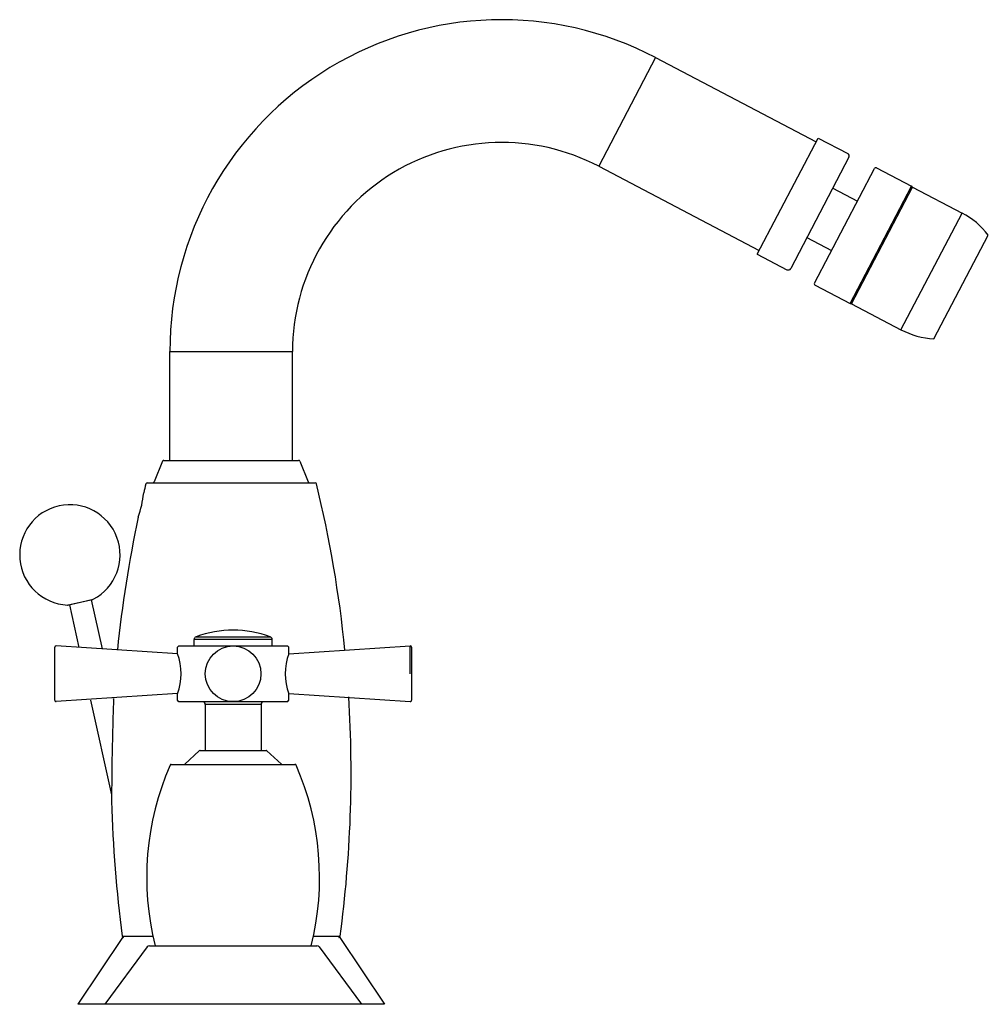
# Model space of a CAD drawing. Header units: millimetres. Extents: x -0.04 to 0.134, y 0 to 0.176.
import ezdxf

# ---------------------------------------------------------------- set-up
doc = ezdxf.new("R2010")
doc.units = ezdxf.units.MM
doc.layers.add('BLOCKS', color=3, linetype='Continuous')

msp = doc.modelspace()

# ---------------------------------------------------------------- linework, layer by layer
at = {"layer": 'BLOCKS'}
for p, q in [((0.07395694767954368, 0.1697063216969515), (0.06374833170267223, 0.1502182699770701)), ((0.07395694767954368, 0.1697063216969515), (0.1027461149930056, 0.154625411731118)), ((0.09218947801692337, 0.1344729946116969), (0.1030941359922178, 0.1552897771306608)), ((0.1030941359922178, 0.1552897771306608), (0.1084090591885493, 0.1525056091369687)), ((0.1086199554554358, 0.1518306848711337), (0.0981793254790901, 0.1318997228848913)), ((0.06374833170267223, 0.1502182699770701), (0.09253749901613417, 0.1351373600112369)), ((0.1024344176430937, 0.1292474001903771), (0.1132230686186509, 0.1498427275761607)), ((0.1135605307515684, 0.1499481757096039), (0.1198498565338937, 0.1466535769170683)), ((0.1088291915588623, 0.1256153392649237), (0.1198498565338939, 0.1466535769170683)), ((0.1057197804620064, 0.1462943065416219), (0.1101488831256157, 0.1439741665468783)), ((0.1090854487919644, 0.1255657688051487), (0.1200365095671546, 0.1464711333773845)), ((0.1200365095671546, 0.1464711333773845), (0.128894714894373, 0.1418308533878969)), ((0.1179436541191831, 0.1209254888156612), (0.128894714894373, 0.1418308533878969)), ((0.1238618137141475, 0.1192928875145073), (0.1336064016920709, 0.1378951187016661)), ((0.1010795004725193, 0.1374361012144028), (0.1055086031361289, 0.1351159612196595)), ((0.09218947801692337, 0.1344729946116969), (0.09750440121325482, 0.1316888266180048)), ((0.1025398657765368, 0.1289099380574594), (0.1088291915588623, 0.1256153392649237)), ((0.1090854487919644, 0.1255657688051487), (0.1179436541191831, 0.1209254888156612)), ((-0.01315271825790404, 0.0975), (-0.01315271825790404, 0.117)), ((-0.01315271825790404, 0.117), (0.008847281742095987, 0.117)), ((0.008847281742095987, 0.0975), (0.008847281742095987, 0.117)), ((-0.01446605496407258, 0.09734409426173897), (-0.01596438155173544, 0.09365590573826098)), ((-0.01423443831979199, 0.0975), (0.009929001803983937, 0.0975)), ((0.01016061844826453, 0.09734409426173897), (0.01165894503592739, 0.09365590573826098)), ((-0.01720631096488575, 0.09349999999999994), (0.01290087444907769, 0.09349999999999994)), ((-0.03139181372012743, 0.07158162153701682), (-0.02699848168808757, 0.07255559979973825)), ((-0.02919900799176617, 0.07208602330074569), (-0.02687312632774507, 0.07260165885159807)), ((-0.02724255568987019, 0.07250148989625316), (-0.02529120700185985, 0.06369952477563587)), ((-0.03152488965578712, 0.07157038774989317), (-0.02919900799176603, 0.07208602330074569)), ((-0.03114773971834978, 0.07163573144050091), (-0.02944873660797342, 0.06397202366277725)), ((0.005195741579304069, 0.0653823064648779), (-0.008804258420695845, 0.0653823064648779)), ((-0.008804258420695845, 0.06424999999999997), (-0.008804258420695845, 0.0653823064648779)), ((-0.008435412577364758, 0.06586479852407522), (0.004826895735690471, 0.06586479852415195)), ((0.005195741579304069, 0.06424999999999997), (0.005195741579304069, 0.0653823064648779)), ((-0.03380425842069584, 0.054509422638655), (-0.03380425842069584, 0.06399057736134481)), ((-0.0117916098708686, 0.06281471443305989), (-0.03353790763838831, 0.06424004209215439)), ((-0.0115542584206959, 0.06424999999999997), (-0.01180425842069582, 0.06400000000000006)), ((-0.01180425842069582, 0.06284999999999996), (-0.01180425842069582, 0.06400000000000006)), ((-0.0115542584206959, 0.06424999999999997), (0.007945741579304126, 0.06424999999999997)), ((0.007945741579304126, 0.06424999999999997), (0.008195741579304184, 0.06400000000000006)), ((0.00818309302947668, 0.06281471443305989), (0.02992939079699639, 0.06424004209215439)), ((0.008195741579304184, 0.06284999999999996), (0.008195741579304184, 0.06400000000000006)), ((0.02992939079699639, 0.05924999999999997), (0.02992939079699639, 0.06424004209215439)), ((0.03019574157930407, 0.06399057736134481), (0.03019574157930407, 0.05924999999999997)), ((0.03019574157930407, 0.05924999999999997), (0.03019574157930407, 0.054509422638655)), ((-0.0117916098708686, 0.05568528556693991), (-0.03353790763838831, 0.05425995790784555)), ((-0.02332075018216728, 0.05481136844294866), (-0.0232455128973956, 0.05447199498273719)), ((-0.01180425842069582, 0.05450000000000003), (-0.01180425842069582, 0.05564999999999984)), ((0.00818309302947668, 0.05568528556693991), (0.02992939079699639, 0.05425995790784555)), ((0.008195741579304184, 0.05450000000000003), (0.008195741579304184, 0.05564999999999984)), ((-0.02735918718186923, 0.05454667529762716), (-0.02359170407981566, 0.03755265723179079)), ((-0.0115542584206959, 0.05424999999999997), (-0.01180425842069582, 0.05450000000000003)), ((0.007945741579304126, 0.05424999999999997), (-0.0115542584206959, 0.05424999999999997)), ((-0.006804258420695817, 0.05375), (-0.006804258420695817, 0.04549999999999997)), ((0.003195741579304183, 0.05375), (-0.006804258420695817, 0.05375)), ((0.003195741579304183, 0.05375), (0.003195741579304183, 0.04549999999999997)), ((0.007945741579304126, 0.05424999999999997), (0.008195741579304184, 0.05450000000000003)), ((-0.007875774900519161, 0.04543498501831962), (-0.0104827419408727, 0.04306501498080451)), ((-0.007707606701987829, 0.04549999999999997), (0.004099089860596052, 0.04549999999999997)), ((0.004267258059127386, 0.04543498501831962), (0.00687422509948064, 0.04306501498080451)), ((-0.01289059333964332, 0.04299999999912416), (0.009282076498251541, 0.04299999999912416)), ((-0.02165271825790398, 0.01200000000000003), (-0.02965271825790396, 0)), ((-0.02168206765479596, 0.0122165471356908), (-0.01620050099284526, 0.0122165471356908)), ((0.01259198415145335, 0.0122165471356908), (0.01737663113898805, 0.0122165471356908)), ((0.01734728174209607, 0.01200000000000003), (0.02534728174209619, 0)), ((-0.01720414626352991, 0.01029692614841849), (-0.02480425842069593, 0)), ((-0.01680185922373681, 0.01049999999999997), (0.01319334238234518, 0.01049999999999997)), ((0.01359562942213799, 0.01029692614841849), (0.02119574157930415, 0)), ((-0.02299999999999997, 0), (-0.02965271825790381, 0)), ((0.02299999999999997, 0), (-0.02299999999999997, 0)), ((0.02534728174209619, 0), (0.02299999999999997, 0))]:
    msp.add_line(p, q, dxfattribs=at)
msp.add_circle((-0.001804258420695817, 0.05924999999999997), 0.004990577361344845, dxfattribs=at)
for centre, radius, start, end in [((0.04634728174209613, 0.1169999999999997), 0.05950000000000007, 62.35266606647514, 180), ((0.04634728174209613, 0.1169999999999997), 0.03750000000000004, 62.35266606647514, 180), ((0.1081770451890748, 0.152062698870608), 0.0005, 332.3526660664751, 62.35266606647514), ((0.1134445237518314, 0.1497267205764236), 0.00025, 62.35266606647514, 152.3526660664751), ((0.1197338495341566, 0.146432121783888), 0.00025, 332.3526660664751, 62.35266606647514), ((0.1221680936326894, 0.1289898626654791), 0.01449615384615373, 37.90242071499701, 62.35266606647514), ((0.09773641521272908, 0.1321317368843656), 0.0005, 242.3526660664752, 332.3526660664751), ((0.102655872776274, 0.12913139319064), 0.00025, 152.3526660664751, 242.3526660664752), ((0.1089451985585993, 0.1258367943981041), 0.00025, 242.3526660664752, 332.3526660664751), ((0.1246702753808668, 0.133766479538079), 0.01449615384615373, 242.3526660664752, 266.8029114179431), ((-0.01423443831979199, 0.09724999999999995), 0.00025, 90, 157.8905516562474), ((0.009929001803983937, 0.09724999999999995), 0.00025, 22.10944834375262, 90), ((-0.01619599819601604, 0.09375), 0.00025, 270, 337.8905516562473), ((0.01189056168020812, 0.09375), 0.00025, 202.1094483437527, 270), ((0.1954742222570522, 0.0415382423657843), 0.2191269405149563, 166.334122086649, 166.7755777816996), ((-0.01720631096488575, 0.09325000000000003), 0.00025, 90, 166.334122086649), ((0.01290087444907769, 0.09325000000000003), 0.00025, 13.66587791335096, 90), ((-0.1997796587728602, 0.0415382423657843), 0.2191269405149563, 5.745312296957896, 13.66587791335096), ((-0.03665643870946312, 0.09361159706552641), 0.0189148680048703, 340.6134455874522, 354.0991174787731), ((-0.03107747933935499, 0.08055925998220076), 0.009000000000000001, 297.8494770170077, 267.1505229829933), ((0.1954742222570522, 0.0415382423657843), 0.2191269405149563, 167.9369852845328, 174.2427622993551), ((-0.02710670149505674, 0.07304374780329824), 0.0005, 282.4999999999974, 297.8494770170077), ((-0.03150003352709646, 0.0720697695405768), 0.0005, 267.1505229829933, 282.4999999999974), ((-0.008304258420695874, 0.0653823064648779), 0.0005, 105.2070734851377, 180), ((-0.001804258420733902, 0.04801223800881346), 0.01904431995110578, 69.62299196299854, 110.3770080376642), ((0.004695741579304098, 0.0653823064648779), 0.0004999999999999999, 0, 74.79292654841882), ((-0.03355425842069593, 0.06399057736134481), 0.00025, 86.24999999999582, 180), ((0.02994574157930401, 0.06399057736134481), 0.00025, 0, 93.75000000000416), ((-0.02113378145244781, 0.05924999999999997), 0.00999999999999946, 338.8998039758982, 21.10019602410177), ((0.01752526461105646, 0.05924999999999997), 0.009999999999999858, 158.8998039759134, 201.1001960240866), ((0.5301359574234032, 0.03441205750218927), 0.5537452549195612, 177.8882204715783, 179.262636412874), ((-0.1997796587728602, 0.0415382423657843), 0.2191269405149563, 352.3101021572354, 3.548126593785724), ((-0.03355425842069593, 0.054509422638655), 0.00025, 180, 273.7500000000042), ((-0.00730425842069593, 0.05375), 0.0005, 0, 90), ((0.003695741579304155, 0.05375), 0.0005, 90, 180), ((0.02994574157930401, 0.054509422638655), 0.00025, 266.2499999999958, 0), ((-0.007707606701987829, 0.04525000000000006), 0.00025, 90, 132.2736890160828), ((0.004099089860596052, 0.04525000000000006), 0.00025, 47.72631098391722, 90), ((0.03321213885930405, 0.02271880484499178), 0.05051639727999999, 156.515515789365, 193.9974076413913), ((-0.01289059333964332, 0.0427499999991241), 0.00025, 90, 156.515515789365), ((-0.01065091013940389, 0.04324999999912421), 0.00025, 270, 312.2736890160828), ((0.007042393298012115, 0.04324999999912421), 0.00025, 227.7263109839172, 270), ((0.009282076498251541, 0.0427499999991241), 0.00025, 23.48448421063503, 90), ((-0.03682065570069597, 0.02271880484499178), 0.05051639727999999, 346.0025923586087, 23.48448421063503), ((0.1954742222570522, 0.0415382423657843), 0.2191269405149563, 181.3433295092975, 187.6898978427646), ((-0.02143431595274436, 0.01224999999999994), 0.00025, 187.6898978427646, 270), ((0.0171288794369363, 0.01224999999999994), 0.00025, 270, 352.3101021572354), ((-0.01680185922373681, 0.01), 0.0005, 90, 143.5691418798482), ((0.01319334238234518, 0.01), 0.0005, 36.43085812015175, 90)]:
    msp.add_arc(centre, radius, start, end, dxfattribs=at)
msp.add_open_spline([(-0.02356344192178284, 0.0415382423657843), (-0.0235663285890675, 0.04129395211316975), (-0.02356901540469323, 0.04104924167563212), (-0.02358298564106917, 0.03967014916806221), (-0.02358834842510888, 0.03868154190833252), (-0.02359178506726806, 0.03758366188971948), (-0.02359244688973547, 0.0371884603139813), (-0.0235926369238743, 0.0367654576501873), (-0.02359262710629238, 0.03664473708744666), (-0.02359256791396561, 0.03650301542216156), (-0.02359253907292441, 0.03645945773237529), (-0.02359250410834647, 0.03641208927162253), (-0.0235924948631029, 0.03640116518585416), (-0.02359249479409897, 0.03640116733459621)], degree=3, knots=[-51.51304084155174, -51.51304084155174, -51.51304084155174, -51.51304084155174, -50.77402206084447, -50.77402206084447, -47.32515284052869, -47.32515284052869, -45.75680107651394, -45.75680107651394, -45.14428401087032, -45.14428401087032, -44.80555318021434, -44.80555318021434, -44.56086292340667, -44.56086292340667, -44.56086292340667, -44.56086292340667], dxfattribs=at)

doc.saveas('drawing.dxf')
